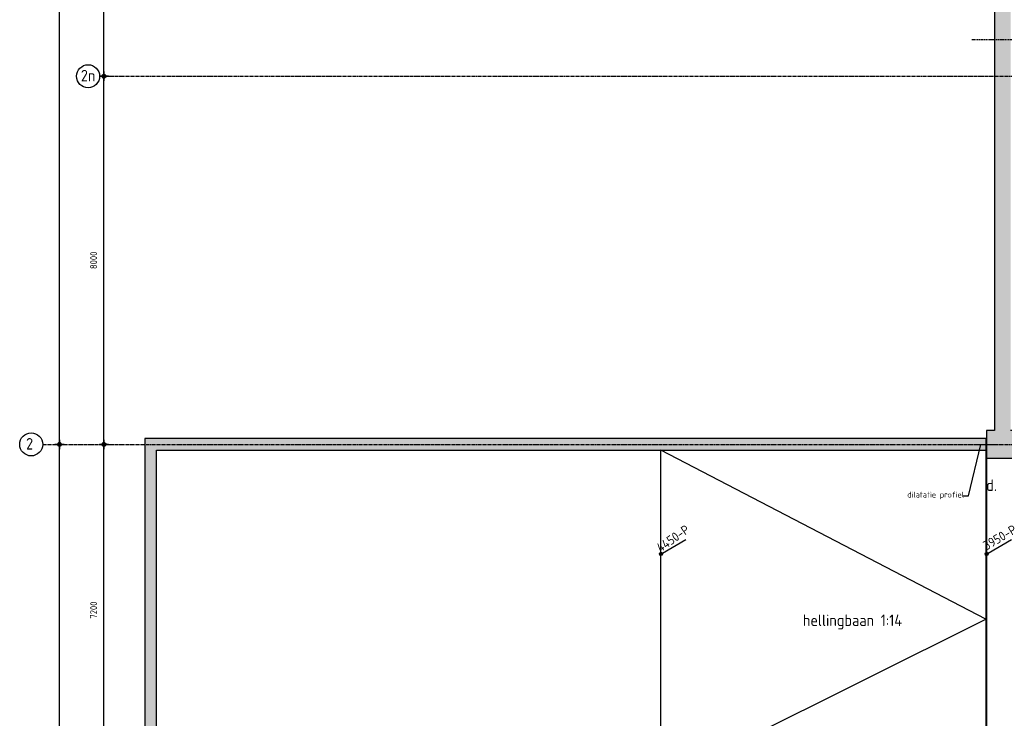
# Model space of a CAD drawing. Extents: x 3380 to 143674, y 4709 to 79406.
# Tile 4 of 24: x 3380 to 24786, y 34964 to 50144. Entities that reach past the tile are written whole.
import ezdxf
from ezdxf.enums import TextEntityAlignment as Align

# ---------------------------------------------------------------- set-up
doc = ezdxf.new("R2010")
doc.units = 0
doc.header["$LTSCALE"] = 100
doc.linetypes.add('CENTER2', pattern=[1.125, 0.75, -0.125, 0.125, -0.125])
doc.linetypes.add('HIDDEN', pattern=[0.375, 0.25, -0.125])
doc.layers.get('0').update_dxf_attribs({"linetype": 'CONTINUOUS'})
doc.layers.get('DEFPOINTS').update_dxf_attribs({"linetype": 'CONTINUOUS'})
for name, color, linetype in [('BOUWKUNDIG', 11, 'CONTINUOUS'), ('STRAMIEN', 7, 'CENTER2'), ('TEKST', 11, 'CONTINUOUS')]:
    doc.layers.add(name, color=color, linetype=linetype)
doc.styles.add('BURO', font='ISO.SHX')
doc.styles.add('PIETERS', font='ISO.SHX')
doc.styles.get("Standard").update_dxf_attribs({"font": 'ISO.SHX'})
doc.dimstyles.new('1-50', dxfattribs={"dimscale": 50, "dimtxt": 3, "dimasz": 1, "dimexe": 0, "dimexo": 0, "dimgap": 1, "dimtad": 1, "dimdec": 0, "dimtxsty": 'STANDARD', "dimblk1": 'B-TOD', "dimblk2": 'B-TOD', "dimsah": 1, "dimcen": 0, "dimse1": 1, "dimse2": 1, "dimclrd": 256, "dimclre": 256, "dimclrt": 256, "dimazin": 3, "dimtfac": 1, "dimtdec": 0, "dimtmove": 0, "dimatfit": 3, "dimtolj": 1})

# ---------------------------------------------------------------- blocks, each defined once
blk = doc.blocks.new('B-TOD')
for p, q in [((-2, 0), (2, 0)), ((0, -2), (0, 2))]:
    blk.add_line(p, q)
blk.add_circle((0, 0), 0.86)
blk = doc.blocks.new('*D3')
at = {"linetype": 'BYBLOCK'}
blk.add_line((-32293, -139641), (-32293, -131741), dxfattribs=at)
at = {"layer": 'DEFPOINTS', "color": 0, "linetype": 'BYBLOCK'}
for p in [(-32562, -131691), (-32293, -131691), (-31359, -139691)]:
    blk.add_point(p, dxfattribs=at)
at = {"linetype": 'BYBLOCK', "xscale": 50, "yscale": 50, "zscale": 50}
for p, rotation in [((-32293, -131691), 90), ((-32293, -139691), 270)]:
    blk.add_blockref('B-TOD', p, dxfattribs=dict(at, rotation=rotation))
at = {"linetype": 'BYBLOCK'}
blk.add_text('8000', height=150, rotation=90, dxfattribs=at).set_placement((-32443, -135691), align=Align.CENTER)
blk = doc.blocks.new('*D4')
at = {"linetype": 'BYBLOCK'}
blk.add_line((-33259, -139641), (-33259, -118141), dxfattribs=at)
at = {"layer": 'DEFPOINTS', "color": 0, "linetype": 'BYBLOCK'}
for p in [(-33625, -118091), (-33259, -118091), (-33625, -139691)]:
    blk.add_point(p, dxfattribs=at)
at = {"linetype": 'BYBLOCK', "xscale": 50, "yscale": 50, "zscale": 50}
for p, rotation in [((-33259, -118091), 90), ((-33259, -139691), 270)]:
    blk.add_blockref('B-TOD', p, dxfattribs=dict(at, rotation=rotation))
at = {"linetype": 'BYBLOCK'}
blk.add_text('21600', height=150, rotation=90, dxfattribs=at).set_placement((-33409, -128891), align=Align.CENTER)
blk = doc.blocks.new('*D10')
at = {"linetype": 'BYBLOCK'}
blk.add_line((-33259, -154041), (-33259, -139741), dxfattribs=at)
at = {"layer": 'DEFPOINTS', "color": 0, "linetype": 'BYBLOCK'}
for p in [(-33625, -139691), (-33259, -139691), (-33625, -154091)]:
    blk.add_point(p, dxfattribs=at)
at = {"linetype": 'BYBLOCK', "xscale": 50, "yscale": 50, "zscale": 50}
for p, rotation in [((-33259, -139691), 90), ((-33259, -154091), 270)]:
    blk.add_blockref('B-TOD', p, dxfattribs=dict(at, rotation=rotation))
at = {"linetype": 'BYBLOCK'}
blk.add_text('14400', height=150, rotation=90, dxfattribs=at).set_placement((-33384, -146491), align=Align.CENTER)
blk = doc.blocks.new('*D11')
at = {"linetype": 'BYBLOCK'}
blk.add_line((-32293, -146841), (-32293, -139741), dxfattribs=at)
at = {"layer": 'DEFPOINTS', "color": 0, "linetype": 'BYBLOCK'}
for p in [(-32293, -139691), (-31359, -139691), (-31359, -146891)]:
    blk.add_point(p, dxfattribs=at)
at = {"linetype": 'BYBLOCK', "xscale": 50, "yscale": 50, "zscale": 50}
for p, rotation in [((-32293, -139691), 90), ((-32293, -146891), 270)]:
    blk.add_blockref('B-TOD', p, dxfattribs=dict(at, rotation=rotation))
at = {"linetype": 'BYBLOCK'}
blk.add_text('7200', height=150, rotation=90, dxfattribs=at).set_placement((-32443, -143291), align=Align.CENTER)
blk = doc.blocks.new('*D32')
at = {"linetype": 'BYBLOCK'}
blk.add_line((-32293, -131641), (-32293, -124141), dxfattribs=at)
at = {"layer": 'DEFPOINTS', "color": 0, "linetype": 'BYBLOCK'}
for p in [(-32562, -124091), (-32293, -124091), (-32562, -131691)]:
    blk.add_point(p, dxfattribs=at)
at = {"linetype": 'BYBLOCK', "xscale": 50, "yscale": 50, "zscale": 50}
for p, rotation in [((-32293, -124091), 90), ((-32293, -131691), 270)]:
    blk.add_blockref('B-TOD', p, dxfattribs=dict(at, rotation=rotation))
at = {"linetype": 'BYBLOCK'}
blk.add_text('7600', height=150, rotation=90, dxfattribs=at).set_placement((-32443, -127891), align=Align.CENTER)

msp = doc.modelspace()

# ---------------------------------------------------------------- linework, layer by layer
at = {"layer": 'BOUWKUNDIG', "linetype": 'HIDDEN'}
msp.add_line((24082, 49716), (25469.8, 49716), dxfattribs=at)
at = {"layer": 'BOUWKUNDIG', "linetype": 'CONTINUOUS'}
for p, q in [((24382, 41040.8), (6101.9, 41040.8)), ((6101.9, 41040.8), (6101.9, 26045.8)), ((24382, 41040.8), (24382, 40790.8)), ((6351.9, 40790.8), (24382, 40790.8)), ((6351.9, 26045.8), (6351.9, 40790.8)), ((24382, 37115.8), (17322, 40790.8)), ((17322, 33605.2), (17322, 40790.8)), ((24382, 40790.8), (24382, 33615.8)), ((18269.7, 34076.4), (24382, 37115.8))]:
    msp.add_line(p, q, dxfattribs=at)
at = {"layer": 'BOUWKUNDIG'}
msp.add_line((24194.6, 40915.8), (24590.3, 40915.8), dxfattribs=at)
at = {"layer": 'BOUWKUNDIG', "linetype": 'CONTINUOUS'}
for points in [[(24572, 77091), (24572, 41216), (24402, 41216), (24402, 40616), (25222, 40616), (25222, 41216), (24922, 41216)], [(24402, 40615.8), (24402, 33615.8), (24401.5, 26045.5)]]:
    msp.add_lwpolyline(points, dxfattribs=at)
for points in [[(24922, 76741), (24572, 76741), (24922, 41215.8), (24572, 41215.8)], [(24402, 40615.8), (25222, 40615.8), (24402, 41215.8), (25222, 41215.8)], [(24402, 41215.8), (25222, 41215.8), (24572, 41215.8), (24922, 41215.8)], [(6351.9, 40790.8), (6101.9, 41040.8), (24382, 40790.8), (24382, 41040.8)], [(6102.9, 26045.8), (6352.9, 26045.8), (6101.9, 41040.8), (6351.9, 40790.8)]]:
    msp.add_solid(points, dxfattribs=at)
at = {"layer": 'STRAMIEN'}
for p, q in [((5117.3, 48916), (141976.2, 48916)), ((3879.5, 40916), (143173.7, 40916))]:
    msp.add_line(p, q, dxfattribs=at)
at = {"layer": 'STRAMIEN', "linetype": 'CONTINUOUS'}
for centre in [(4867.3, 48916), (3629.5, 40916)]:
    msp.add_circle(centre, 250, dxfattribs=at)
at = {"layer": 'TEKST', "linetype": 'CONTINUOUS'}
for p, q in [((24008.2, 39797.4), (24275.6, 40915.8)), ((23890.3, 39797.4), (24008.2, 39797.4))]:
    msp.add_line(p, q, dxfattribs=at)
at = {"layer": 'TEKST'}
for p, q in [((17352.1, 38554), (17858.6, 38846.4)), ((24432.1, 38554), (24938.6, 38846.4))]:
    msp.add_line(p, q, dxfattribs=at)
for centre in [(17322, 38536.6), (24402, 38536.6)]:
    msp.add_circle(centre, 34.8, dxfattribs=at)
for centre, start, end in [((17322, 38536.6), 30, 210), ((17322, 38536.6), 210, 30), ((24402, 38536.6), 30, 210), ((24402, 38536.6), 210, 30)]:
    msp.add_arc(centre, 17.6, start, end, dxfattribs=at)

# ---------------------------------------------------------------- texts
at = {"layer": 'STRAMIEN', "linetype": 'CONTINUOUS', "style": 'BURO'}
for s, p in [('2n', (4709.2, 48804.6)), ('2', (3518.1, 40804.6))]:
    msp.add_text(s, height=250, dxfattribs=at).set_placement(p)
at = {"layer": 'TEKST', "linetype": 'CONTINUOUS', "style": 'PIETERS'}
for s, height, p in [('d.', 250, (24392.7, 39903.9)), ('dilatatie profiel', 125, (22676.2, 39761.2)), ('hellingbaan 1:14', 250, (20405.5, 36970.1))]:
    msp.add_text(s, height=height, dxfattribs=at).set_placement(p)
at = {"layer": 'TEKST', "linetype": 'CONTINUOUS', "style": 'BURO'}
for s, rotation, p in [('4450-P', 34.73355, (17312.7, 38564.4)), ('3950-P', 30.50125, (24400.8, 38610))]:
    msp.add_text(s, height=200, rotation=rotation, dxfattribs=at).set_placement(p)

# ---------------------------------------------------------------- dimensions: what is measured, and where the dimension line sits
at = {"layer": 'STRAMIEN', "linetype": 'CONTINUOUS'}
dim = msp.add_linear_dim(base=(4245.4, 62516), p1=(3879.5, 40916), p2=(3879.5, 62516), angle=90, dimstyle='1-50', dxfattribs=at)
dim.commit()
dim.dimension.update_dxf_attribs({"geometry": '*D4', "text_midpoint": (4095.4, 51716), "insert": (37504, 180606.9)})
for base, p1, p2, picture, middle in [((5211.3, 56516), (4942.2, 48916), (4942.2, 56516), '*D32', (5061.3, 52716)), ((5211.3, 48916), (6144.9, 40916), (4942.2, 48916), '*D3', (5061.3, 44916)), ((5211.3, 40916), (6144.9, 33716), (6144.9, 40916), '*D11', (5061.3, 37316))]:
    dim = msp.add_linear_dim(base=base, p1=p1, p2=p2, angle=90, dimstyle='1-50', override={"dimclrd": 1}, dxfattribs=at)
    dim.commit()
    dim.dimension.update_dxf_attribs({"geometry": picture, "text_midpoint": middle, "insert": (37504, 180606.9)})
dim = msp.add_linear_dim(base=(4245.4, 40916), p1=(3879.5, 26516), p2=(3879.5, 40916), angle=90, dimstyle='1-50', dxfattribs=at)
dim.commit()
dim.dimension.update_dxf_attribs({"geometry": '*D10', "text_midpoint": (4120, 34116), "dimtype": 128, "insert": (37504, 180606.9)})

doc.saveas('drawing.dxf')
